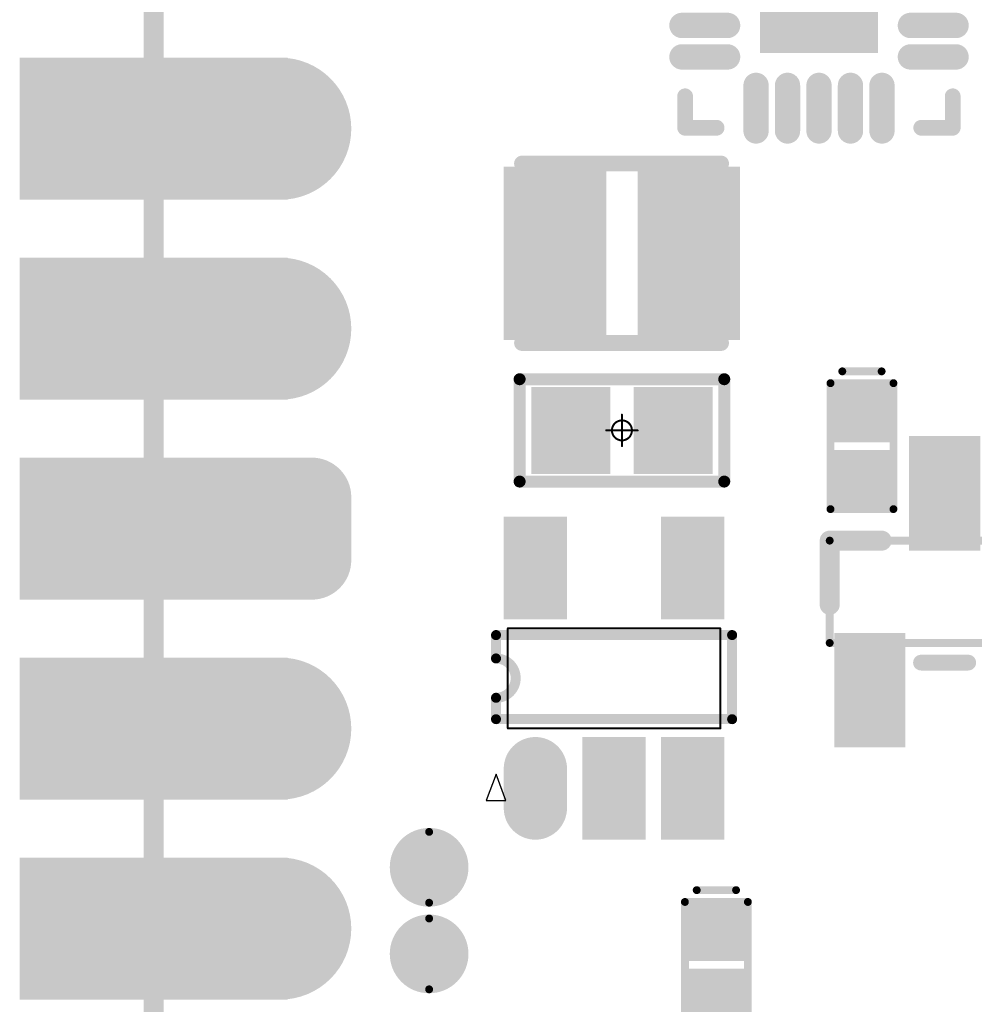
# Model space of a CAD drawing. Header units: millimetres. Extents: x 147.2 to 171.6, y 52.1 to 124.3.
# Tile 6 of 9: x 147.2 to 159.3, y 99 to 111.5. Entities that reach past the tile are written whole.
import ezdxf

# ---------------------------------------------------------------- set-up
doc = ezdxf.new("R2010")
doc.units = ezdxf.units.MM
for name, color, linetype in [('BottomLayer', 5, 'Continuous'), ('BottomOverlay', 54, 'Continuous'), ('BottomPaste', 16, 'Continuous'), ('BottomSolder', 6, 'Continuous'), ('KeepOutLayer', 6, 'Continuous'), ('Mechanical1', 6, 'Continuous'), ('Mechanical13', 56, 'Continuous'), ('Mechanical15', 56, 'Continuous'), ('Mechanical16', 56, 'Continuous'), ('MidLayer1', 16, 'Continuous'), ('MidLayer2', 76, 'Continuous'), ('MidLayer3', 90, 'Continuous'), ('MidLayer4', 156, 'Continuous'), ('MultiLayer', 9, 'Continuous'), ('PadHoleLayer', 156, 'Continuous'), ('TopLayer', 1, 'Continuous'), ('TopSolder', 216, 'Continuous')]:
    doc.layers.add(name, color=color, linetype=linetype)

# ---------------------------------------------------------------- blocks, each defined once
blk = doc.blocks.new('P_________1')
at = {"layer": 'BottomLayer'}
for points, const_width in [([(8.49, -1.27, 1), (9.29, -1.27, 1)], 0.8), ([(8.49, -3.81, 1), (9.29, -3.81, 1)], 0.8), ([(8.29, -5.95, 1), (8.69, -5.95, 1)], 0.4), ([(9.09, -5.95, 1), (9.49, -5.95, 1)], 0.4), ([(8.29, -6.75, 1), (8.69, -6.75, 1)], 0.4), ([(9.09, -6.75, 1), (9.49, -6.75, 1)], 0.4), ([(8.49, -8.89, 1), (9.29, -8.89, 1)], 0.8), ([(8.49, -11.43, 1), (9.29, -11.43, 1)], 0.8)]:
    blk.add_lwpolyline(points, format="xyb", close=True, dxfattribs=dict(at, const_width=const_width))
for points in [[(8.9, -2.07), (12.1, -2.07), (8.9, -0.47), (12.1, -0.47)], [(8.9, -4.61), (12.1, -4.61), (8.9, -3.01), (12.1, -3.01)], [(9.29, -7.15), (9.29, -5.55), (8.49, -7.15), (8.49, -5.55)], [(8.9, -7.15), (12.1, -7.15), (8.9, -5.55), (12.1, -5.55)], [(9.69, -6.75), (9.69, -5.95), (8.09, -6.75), (8.09, -5.95)], [(8.9, -9.69), (12.1, -9.69), (8.9, -8.09), (12.1, -8.09)], [(8.9, -12.23), (12.1, -12.23), (8.9, -10.63), (12.1, -10.63)]]:
    blk.add_solid(points, dxfattribs=at)
at = {"layer": 'BottomSolder'}
for points, const_width in [([(8.439, -1.27, 1), (9.341, -1.27, 1)], 0.902), ([(8.439, -3.81, 1), (9.341, -3.81, 1)], 0.902), ([(8.239, -5.95, 1), (8.741, -5.95, 1)], 0.502), ([(9.039, -5.95, 1), (9.541, -5.95, 1)], 0.502), ([(8.239, -6.75, 1), (8.741, -6.75, 1)], 0.502), ([(9.039, -6.75, 1), (9.541, -6.75, 1)], 0.502), ([(8.439, -8.89, 1), (9.341, -8.89, 1)], 0.902), ([(8.439, -11.43, 1), (9.341, -11.43, 1)], 0.902)]:
    blk.add_lwpolyline(points, format="xyb", close=True, dxfattribs=dict(at, const_width=const_width))
for points in [[(8.798, -2.172), (12.202, -2.172), (8.798, -0.368), (12.202, -0.368)], [(8.798, -4.712), (12.202, -4.712), (8.798, -2.908), (12.202, -2.908)], [(9.29, -7.252), (9.29, -5.448), (8.49, -7.252), (8.49, -5.448)], [(8.798, -7.252), (12.202, -7.252), (8.798, -5.448), (12.202, -5.448)], [(9.792, -6.75), (9.792, -5.95), (7.988, -6.75), (7.988, -5.95)], [(8.798, -9.792), (12.202, -9.792), (8.798, -7.988), (12.202, -7.988)], [(8.798, -12.332), (12.202, -12.332), (8.798, -10.528), (12.202, -10.528)]]:
    blk.add_solid(points, dxfattribs=at)
at = {"layer": 'Mechanical1', "const_width": 0.254}
blk.add_lwpolyline([(10.5, 24.5), (10.5, -24.5)], dxfattribs=at)
at = {"layer": 'MidLayer1'}
for points, const_width in [([(8.49, -1.27, 1), (9.29, -1.27, 1)], 0.8), ([(8.49, -3.81, 1), (9.29, -3.81, 1)], 0.8), ([(8.29, -5.95, 1), (8.69, -5.95, 1)], 0.4), ([(9.09, -5.95, 1), (9.49, -5.95, 1)], 0.4), ([(8.29, -6.75, 1), (8.69, -6.75, 1)], 0.4), ([(9.09, -6.75, 1), (9.49, -6.75, 1)], 0.4), ([(8.49, -8.89, 1), (9.29, -8.89, 1)], 0.8), ([(8.49, -11.43, 1), (9.29, -11.43, 1)], 0.8)]:
    blk.add_lwpolyline(points, format="xyb", close=True, dxfattribs=dict(at, const_width=const_width))
for points in [[(8.9, -2.07), (12.1, -2.07), (8.9, -0.47), (12.1, -0.47)], [(8.9, -4.61), (12.1, -4.61), (8.9, -3.01), (12.1, -3.01)], [(9.29, -7.15), (9.29, -5.55), (8.49, -7.15), (8.49, -5.55)], [(8.9, -7.15), (12.1, -7.15), (8.9, -5.55), (12.1, -5.55)], [(9.69, -6.75), (9.69, -5.95), (8.09, -6.75), (8.09, -5.95)], [(8.9, -9.69), (12.1, -9.69), (8.9, -8.09), (12.1, -8.09)], [(8.9, -12.23), (12.1, -12.23), (8.9, -10.63), (12.1, -10.63)]]:
    blk.add_solid(points, dxfattribs=at)
at = {"layer": 'MidLayer2'}
for points, const_width in [([(8.49, -1.27, 1), (9.29, -1.27, 1)], 0.8), ([(8.49, -3.81, 1), (9.29, -3.81, 1)], 0.8), ([(8.29, -5.95, 1), (8.69, -5.95, 1)], 0.4), ([(9.09, -5.95, 1), (9.49, -5.95, 1)], 0.4), ([(8.29, -6.75, 1), (8.69, -6.75, 1)], 0.4), ([(9.09, -6.75, 1), (9.49, -6.75, 1)], 0.4), ([(8.49, -8.89, 1), (9.29, -8.89, 1)], 0.8), ([(8.49, -11.43, 1), (9.29, -11.43, 1)], 0.8)]:
    blk.add_lwpolyline(points, format="xyb", close=True, dxfattribs=dict(at, const_width=const_width))
for points in [[(8.9, -2.07), (12.1, -2.07), (8.9, -0.47), (12.1, -0.47)], [(8.9, -4.61), (12.1, -4.61), (8.9, -3.01), (12.1, -3.01)], [(9.29, -7.15), (9.29, -5.55), (8.49, -7.15), (8.49, -5.55)], [(8.9, -7.15), (12.1, -7.15), (8.9, -5.55), (12.1, -5.55)], [(9.69, -6.75), (9.69, -5.95), (8.09, -6.75), (8.09, -5.95)], [(8.9, -9.69), (12.1, -9.69), (8.9, -8.09), (12.1, -8.09)], [(8.9, -12.23), (12.1, -12.23), (8.9, -10.63), (12.1, -10.63)]]:
    blk.add_solid(points, dxfattribs=at)
at = {"layer": 'MidLayer3'}
for points, const_width in [([(8.49, -1.27, 1), (9.29, -1.27, 1)], 0.8), ([(8.49, -3.81, 1), (9.29, -3.81, 1)], 0.8), ([(8.29, -5.95, 1), (8.69, -5.95, 1)], 0.4), ([(9.09, -5.95, 1), (9.49, -5.95, 1)], 0.4), ([(8.29, -6.75, 1), (8.69, -6.75, 1)], 0.4), ([(9.09, -6.75, 1), (9.49, -6.75, 1)], 0.4), ([(8.49, -8.89, 1), (9.29, -8.89, 1)], 0.8), ([(8.49, -11.43, 1), (9.29, -11.43, 1)], 0.8)]:
    blk.add_lwpolyline(points, format="xyb", close=True, dxfattribs=dict(at, const_width=const_width))
for points in [[(8.9, -2.07), (12.1, -2.07), (8.9, -0.47), (12.1, -0.47)], [(8.9, -4.61), (12.1, -4.61), (8.9, -3.01), (12.1, -3.01)], [(9.29, -7.15), (9.29, -5.55), (8.49, -7.15), (8.49, -5.55)], [(8.9, -7.15), (12.1, -7.15), (8.9, -5.55), (12.1, -5.55)], [(9.69, -6.75), (9.69, -5.95), (8.09, -6.75), (8.09, -5.95)], [(8.9, -9.69), (12.1, -9.69), (8.9, -8.09), (12.1, -8.09)], [(8.9, -12.23), (12.1, -12.23), (8.9, -10.63), (12.1, -10.63)]]:
    blk.add_solid(points, dxfattribs=at)
at = {"layer": 'MidLayer4'}
for points, const_width in [([(8.49, -1.27, 1), (9.29, -1.27, 1)], 0.8), ([(8.49, -3.81, 1), (9.29, -3.81, 1)], 0.8), ([(8.29, -5.95, 1), (8.69, -5.95, 1)], 0.4), ([(9.09, -5.95, 1), (9.49, -5.95, 1)], 0.4), ([(8.29, -6.75, 1), (8.69, -6.75, 1)], 0.4), ([(9.09, -6.75, 1), (9.49, -6.75, 1)], 0.4), ([(8.49, -8.89, 1), (9.29, -8.89, 1)], 0.8), ([(8.49, -11.43, 1), (9.29, -11.43, 1)], 0.8)]:
    blk.add_lwpolyline(points, format="xyb", close=True, dxfattribs=dict(at, const_width=const_width))
for points in [[(8.9, -2.07), (12.1, -2.07), (8.9, -0.47), (12.1, -0.47)], [(8.9, -4.61), (12.1, -4.61), (8.9, -3.01), (12.1, -3.01)], [(9.29, -7.15), (9.29, -5.55), (8.49, -7.15), (8.49, -5.55)], [(8.9, -7.15), (12.1, -7.15), (8.9, -5.55), (12.1, -5.55)], [(9.69, -6.75), (9.69, -5.95), (8.09, -6.75), (8.09, -5.95)], [(8.9, -9.69), (12.1, -9.69), (8.9, -8.09), (12.1, -8.09)], [(8.9, -12.23), (12.1, -12.23), (8.9, -10.63), (12.1, -10.63)]]:
    blk.add_solid(points, dxfattribs=at)
at = {"layer": 'MultiLayer'}
for points, const_width in [([(8.49, -1.27, 1), (9.29, -1.27, 1)], 0.8), ([(8.49, -3.81, 1), (9.29, -3.81, 1)], 0.8), ([(8.29, -5.95, 1), (8.69, -5.95, 1)], 0.4), ([(9.09, -5.95, 1), (9.49, -5.95, 1)], 0.4), ([(8.29, -6.75, 1), (8.69, -6.75, 1)], 0.4), ([(9.09, -6.75, 1), (9.49, -6.75, 1)], 0.4), ([(8.49, -8.89, 1), (9.29, -8.89, 1)], 0.8), ([(8.49, -11.43, 1), (9.29, -11.43, 1)], 0.8)]:
    blk.add_lwpolyline(points, format="xyb", close=True, dxfattribs=dict(at, const_width=const_width))
for points in [[(8.9, -2.07), (12.1, -2.07), (8.9, -0.47), (12.1, -0.47)], [(8.9, -4.61), (12.1, -4.61), (8.9, -3.01), (12.1, -3.01)], [(9.29, -7.15), (9.29, -5.55), (8.49, -7.15), (8.49, -5.55)], [(8.9, -7.15), (12.1, -7.15), (8.9, -5.55), (12.1, -5.55)], [(9.69, -6.75), (9.69, -5.95), (8.09, -6.75), (8.09, -5.95)], [(8.9, -9.69), (12.1, -9.69), (8.9, -8.09), (12.1, -8.09)], [(8.9, -12.23), (12.1, -12.23), (8.9, -10.63), (12.1, -10.63)]]:
    blk.add_solid(points, dxfattribs=at)
at = {"layer": 'PadHoleLayer', "const_width": 0.5}
for points in [[(8.64, -1.27, 1), (9.14, -1.27, 1)], [(10.25, -1.27, 1), (10.75, -1.27, 1)], [(8.64, -3.81, 1), (9.14, -3.81, 1)], [(10.25, -3.81, 1), (10.75, -3.81, 1)], [(8.64, -6.35, 1), (9.14, -6.35, 1)], [(10.25, -6.35, 1), (10.75, -6.35, 1)], [(8.64, -8.89, 1), (9.14, -8.89, 1)], [(10.25, -8.89, 1), (10.75, -8.89, 1)], [(8.64, -11.43, 1), (9.14, -11.43, 1)], [(10.25, -11.43, 1), (10.75, -11.43, 1)]]:
    blk.add_lwpolyline(points, format="xyb", close=True, dxfattribs=at)
at = {"layer": 'TopLayer'}
for points, const_width in [([(8.49, -1.27, 1), (9.29, -1.27, 1)], 0.8), ([(8.49, -3.81, 1), (9.29, -3.81, 1)], 0.8), ([(8.29, -5.95, 1), (8.69, -5.95, 1)], 0.4), ([(9.09, -5.95, 1), (9.49, -5.95, 1)], 0.4), ([(8.29, -6.75, 1), (8.69, -6.75, 1)], 0.4), ([(9.09, -6.75, 1), (9.49, -6.75, 1)], 0.4), ([(8.49, -8.89, 1), (9.29, -8.89, 1)], 0.8), ([(8.49, -11.43, 1), (9.29, -11.43, 1)], 0.8)]:
    blk.add_lwpolyline(points, format="xyb", close=True, dxfattribs=dict(at, const_width=const_width))
for points in [[(8.9, -2.07), (12.1, -2.07), (8.9, -0.47), (12.1, -0.47)], [(8.9, -4.61), (12.1, -4.61), (8.9, -3.01), (12.1, -3.01)], [(9.29, -7.15), (9.29, -5.55), (8.49, -7.15), (8.49, -5.55)], [(8.9, -7.15), (12.1, -7.15), (8.9, -5.55), (12.1, -5.55)], [(9.69, -6.75), (9.69, -5.95), (8.09, -6.75), (8.09, -5.95)], [(8.9, -9.69), (12.1, -9.69), (8.9, -8.09), (12.1, -8.09)], [(8.9, -12.23), (12.1, -12.23), (8.9, -10.63), (12.1, -10.63)]]:
    blk.add_solid(points, dxfattribs=at)
at = {"layer": 'TopSolder'}
for points, const_width in [([(8.439, -1.27, 1), (9.341, -1.27, 1)], 0.902), ([(8.439, -3.81, 1), (9.341, -3.81, 1)], 0.902), ([(8.239, -5.95, 1), (8.741, -5.95, 1)], 0.502), ([(9.039, -5.95, 1), (9.541, -5.95, 1)], 0.502), ([(8.239, -6.75, 1), (8.741, -6.75, 1)], 0.502), ([(9.039, -6.75, 1), (9.541, -6.75, 1)], 0.502), ([(8.439, -8.89, 1), (9.341, -8.89, 1)], 0.902), ([(8.439, -11.43, 1), (9.341, -11.43, 1)], 0.902)]:
    blk.add_lwpolyline(points, format="xyb", close=True, dxfattribs=dict(at, const_width=const_width))
for points in [[(8.798, -2.172), (12.202, -2.172), (8.798, -0.368), (12.202, -0.368)], [(8.798, -4.712), (12.202, -4.712), (8.798, -2.908), (12.202, -2.908)], [(9.29, -7.252), (9.29, -5.448), (8.49, -7.252), (8.49, -5.448)], [(8.798, -7.252), (12.202, -7.252), (8.798, -5.448), (12.202, -5.448)], [(9.792, -6.75), (9.792, -5.95), (7.988, -6.75), (7.988, -5.95)], [(8.798, -9.792), (12.202, -9.792), (8.798, -7.988), (12.202, -7.988)], [(8.798, -12.332), (12.202, -12.332), (8.798, -10.528), (12.202, -10.528)]]:
    blk.add_solid(points, dxfattribs=at)
blk = doc.blocks.new('ESD0402_B_20')
at = {"layer": 'BottomLayer'}
for points in [[(-0.7, 0.3), (-0.7, -0.3), (-0.15, 0.3), (-0.15, -0.3)], [(0.15, 0.3), (0.15, -0.3), (0.7, 0.3), (0.7, -0.3)]]:
    blk.add_solid(points, dxfattribs=at)
at = {"layer": 'BottomOverlay', "const_width": 0.1}
for points in [[(-0.8, 0.4), (-0.8, -0.4)], [(-0.8, 0.4), (0.8, 0.4)], [(0.8, 0.4), (0.8, -0.4)], [(0.95, 0.25), (0.95, -0.25)], [(-0.8, -0.4), (0.8, -0.4)]]:
    blk.add_lwpolyline(points, dxfattribs=at)
at = {"layer": 'BottomOverlay', "const_width": 0.05}
for points in [[(-0.825, 0.4, 1), (-0.775, 0.4, 1)], [(-0.825, 0.4, 1), (-0.775, 0.4, 1)], [(0.775, 0.4, 1), (0.825, 0.4, 1)], [(0.775, 0.4, 1), (0.825, 0.4, 1)], [(0.925, 0.25, 1), (0.975, 0.25, 1)], [(0.925, -0.25, 1), (0.975, -0.25, 1)], [(-0.825, -0.4, 1), (-0.775, -0.4, 1)], [(-0.825, -0.4, 1), (-0.775, -0.4, 1)], [(0.775, -0.4, 1), (0.825, -0.4, 1)], [(0.775, -0.4, 1), (0.825, -0.4, 1)]]:
    blk.add_lwpolyline(points, format="xyb", close=True, dxfattribs=at)
at = {"layer": 'BottomPaste'}
for points in [[(-0.7, 0.3), (-0.7, -0.3), (-0.15, 0.3), (-0.15, -0.3)], [(0.15, 0.3), (0.15, -0.3), (0.7, 0.3), (0.7, -0.3)]]:
    blk.add_solid(points, dxfattribs=at)
at = {"layer": 'BottomSolder'}
for points in [[(-0.802, 0.402), (-0.802, -0.402), (-0.048, 0.402), (-0.048, -0.402)], [(0.048, 0.402), (0.048, -0.402), (0.802, 0.402), (0.802, -0.402)]]:
    blk.add_solid(points, dxfattribs=at)
blk = doc.blocks.new('R0603_B_21')
at = {"layer": 'BottomLayer'}
for points in [[(-1.05, -0.45), (-0.25, -0.45), (-1.05, 0.45), (-0.25, 0.45)], [(0.25, -0.45), (1.05, -0.45), (0.25, 0.45), (1.05, 0.45)]]:
    blk.add_solid(points, dxfattribs=at)
at = {"layer": 'BottomOverlay', "const_width": 0.152}
for points in [[(-1.3, -0.65), (-1.3, 0.65)], [(-1.3, 0.65), (1.3, 0.65)], [(1.3, -0.65), (1.3, 0.65)], [(-1.3, -0.65), (1.3, -0.65)]]:
    blk.add_lwpolyline(points, dxfattribs=at)
at = {"layer": 'BottomOverlay', "const_width": 0.076}
for points in [[(-1.338, 0.65, 1), (-1.262, 0.65, 1)], [(-1.338, 0.65, 1), (-1.262, 0.65, 1)], [(1.262, 0.65, 1), (1.338, 0.65, 1)], [(1.262, 0.65, 1), (1.338, 0.65, 1)], [(-1.338, -0.65, 1), (-1.262, -0.65, 1)], [(-1.338, -0.65, 1), (-1.262, -0.65, 1)], [(1.262, -0.65, 1), (1.338, -0.65, 1)], [(1.262, -0.65, 1), (1.338, -0.65, 1)]]:
    blk.add_lwpolyline(points, format="xyb", close=True, dxfattribs=at)
at = {"layer": 'BottomPaste'}
for points in [[(-1.05, -0.45), (-0.25, -0.45), (-1.05, 0.45), (-0.25, 0.45)], [(0.25, -0.45), (1.05, -0.45), (0.25, 0.45), (1.05, 0.45)]]:
    blk.add_solid(points, dxfattribs=at)
at = {"layer": 'BottomSolder'}
for points in [[(-1.152, -0.552), (-0.148, -0.552), (-1.152, 0.552), (-0.148, 0.552)], [(0.148, -0.552), (1.152, -0.552), (0.148, 0.552), (1.152, 0.552)]]:
    blk.add_solid(points, dxfattribs=at)
at = {"layer": 'Mechanical15'}
for points, const_width in [([(0.127, 0, 1), (-0.127, 0, 1)], 0.0254), ([(-0.006, 0.2, 1), (0.006, 0.2, 1)], 0.0127), ([(-0.206, 0, 1), (-0.194, 0, 1)], 0.0127), ([(-0.133, 0, 1), (-0.121, 0, 1)], 0.0127), ([(0.121, 0, 1), (0.133, 0, 1)], 0.0127), ([(0.194, 0, 1), (0.206, 0, 1)], 0.0127), ([(-0.006, -0.2, 1), (0.006, -0.2, 1)], 0.0127)]:
    blk.add_lwpolyline(points, format="xyb", close=True, dxfattribs=dict(at, const_width=const_width))
at = {"layer": 'Mechanical15', "const_width": 0.0254}
for points in [[(0, -0.2), (0, 0.2)], [(-0.2, 0), (0.2, 0)]]:
    blk.add_lwpolyline(points, dxfattribs=at)
blk = doc.blocks.new('PL_2520_B_24')
at = {"layer": 'BottomLayer'}
for points in [[(-1.4, -1), (-0.3, -1), (-1.4, 1), (-0.3, 1)], [(0.3, -1), (1.4, -1), (0.3, 1), (1.4, 1)]]:
    blk.add_solid(points, dxfattribs=at)
at = {"layer": 'BottomOverlay', "const_width": 0.2}
for points in [[(-1.27, 1.14), (1.26, 1.14)], [(-1.27, -1.14), (1.26, -1.14)]]:
    blk.add_lwpolyline(points, dxfattribs=at)
at = {"layer": 'BottomOverlay', "const_width": 0.1}
for points in [[(-1.32, 1.14, 1), (-1.22, 1.14, 1)], [(1.21, 1.14, 1), (1.31, 1.14, 1)], [(-1.32, -1.14, 1), (-1.22, -1.14, 1)], [(1.21, -1.14, 1), (1.31, -1.14, 1)]]:
    blk.add_lwpolyline(points, format="xyb", close=True, dxfattribs=at)
at = {"layer": 'BottomPaste'}
for points in [[(-1.4, -1), (-0.3, -1), (-1.4, 1), (-0.3, 1)], [(0.3, -1), (1.4, -1), (0.3, 1), (1.4, 1)]]:
    blk.add_solid(points, dxfattribs=at)
at = {"layer": 'BottomSolder'}
for points in [[(-1.502, -1.102), (-0.198, -1.102), (-1.502, 1.102), (-0.198, 1.102)], [(0.198, -1.102), (1.502, -1.102), (0.198, 1.102), (1.502, 1.102)]]:
    blk.add_solid(points, dxfattribs=at)
blk = doc.blocks.new('SOT_23_B_27')
at = {"layer": 'BottomLayer'}
for points in [[(0.625, 1.3), (0.625, 0.6), (1.875, 1.3), (1.875, 0.6)], [(-1.875, 0.35), (-1.875, -0.35), (-0.625, 0.35), (-0.625, -0.35)], [(0.625, -0.6), (0.625, -1.3), (1.875, -0.6), (1.875, -1.3)]]:
    blk.add_solid(points, dxfattribs=at)
at = {"layer": 'BottomOverlay'}
for points, const_width in [([(-0.65, 0.8), (-0.65, 1.46)], 0.254), ([(-0.65, 0.8), (-0.65, 1.46)], 0.254), ([(-0.65, 0.8), (-0.65, 1.46)], 0.254), ([(0.165, 1.46), (-0.65, 1.46)], 0.254), ([(0.9, -0.3), (0.9, 0.3)], 0.2), ([(-0.65, -1.46), (-0.65, -0.8)], 0.254), ([(0.165, -1.46), (-0.65, -1.46)], 0.254)]:
    blk.add_lwpolyline(points, dxfattribs=dict(at, const_width=const_width))
for points, const_width in [([(-0.713, 1.46, 1), (-0.586, 1.46, 1)], 0.127), ([(-0.713, 1.46, 1), (-0.586, 1.46, 1)], 0.127), ([(-0.713, 1.46, 1), (-0.586, 1.46, 1)], 0.127), ([(-0.713, 1.46, 1), (-0.586, 1.46, 1)], 0.127), ([(0.102, 1.46, 1), (0.229, 1.46, 1)], 0.127), ([(-0.713, 0.8, 1), (-0.586, 0.8, 1)], 0.127), ([(-0.713, 0.8, 1), (-0.586, 0.8, 1)], 0.127), ([(-0.713, 0.8, 1), (-0.586, 0.8, 1)], 0.127), ([(0.85, 0.3, 1), (0.95, 0.3, 1)], 0.1), ([(0.85, -0.3, 1), (0.95, -0.3, 1)], 0.1), ([(-0.713, -0.8, 1), (-0.586, -0.8, 1)], 0.127), ([(-0.713, -1.46, 1), (-0.586, -1.46, 1)], 0.127), ([(-0.713, -1.46, 1), (-0.586, -1.46, 1)], 0.127), ([(0.102, -1.46, 1), (0.229, -1.46, 1)], 0.127)]:
    blk.add_lwpolyline(points, format="xyb", close=True, dxfattribs=dict(at, const_width=const_width))
at = {"layer": 'BottomPaste'}
for points in [[(0.625, 1.3), (0.625, 0.6), (1.875, 1.3), (1.875, 0.6)], [(-1.875, 0.35), (-1.875, -0.35), (-0.625, 0.35), (-0.625, -0.35)], [(0.625, -0.6), (0.625, -1.3), (1.875, -0.6), (1.875, -1.3)]]:
    blk.add_solid(points, dxfattribs=at)
at = {"layer": 'BottomSolder'}
for points in [[(0.523, 1.402), (0.523, 0.498), (1.977, 1.402), (1.977, 0.498)], [(-1.977, 0.452), (-1.977, -0.452), (-0.523, 0.452), (-0.523, -0.452)], [(0.523, -0.498), (0.523, -1.402), (1.977, -0.498), (1.977, -1.402)]]:
    blk.add_solid(points, dxfattribs=at)
at = {"layer": 'Mechanical13', "const_width": 0.1}
for points in [[(-0.65, -1.46), (-0.65, 1.46)], [(0.65, 1.46), (-0.65, 1.46)], [(0.65, 1.46), (-0.65, 1.46)], [(-0.65, -1.46), (-0.65, 1.46)], [(0.65, 1.46), (-0.65, 1.46)], [(-0.65, -1.46), (-0.65, 1.46)], [(0.65, -1.46), (0.65, 1.46)], [(0.65, -1.46), (0.65, 1.46)], [(0.65, -1.46), (0.65, 1.46)], [(0.65, -1.46), (-0.65, -1.46)], [(0.65, -1.46), (-0.65, -1.46)], [(0.65, -1.46), (-0.65, -1.46)]]:
    blk.add_lwpolyline(points, dxfattribs=at)
at = {"layer": 'Mechanical13', "const_width": 0.05}
for points in [[(-0.675, 1.46, 1), (-0.625, 1.46, 1)], [(-0.675, 1.46, 1), (-0.625, 1.46, 1)], [(-0.675, 1.46, 1), (-0.625, 1.46, 1)], [(-0.675, 1.46, 1), (-0.625, 1.46, 1)], [(-0.675, 1.46, 1), (-0.625, 1.46, 1)], [(-0.675, 1.46, 1), (-0.625, 1.46, 1)], [(0.625, 1.46, 1), (0.675, 1.46, 1)], [(0.625, 1.46, 1), (0.675, 1.46, 1)], [(0.625, 1.46, 1), (0.675, 1.46, 1)], [(0.625, 1.46, 1), (0.675, 1.46, 1)], [(0.625, 1.46, 1), (0.675, 1.46, 1)], [(0.625, 1.46, 1), (0.675, 1.46, 1)], [(-0.675, -1.46, 1), (-0.625, -1.46, 1)], [(-0.675, -1.46, 1), (-0.625, -1.46, 1)], [(-0.675, -1.46, 1), (-0.625, -1.46, 1)], [(-0.675, -1.46, 1), (-0.625, -1.46, 1)], [(-0.675, -1.46, 1), (-0.625, -1.46, 1)], [(-0.675, -1.46, 1), (-0.625, -1.46, 1)], [(0.625, -1.46, 1), (0.675, -1.46, 1)], [(0.625, -1.46, 1), (0.675, -1.46, 1)], [(0.625, -1.46, 1), (0.675, -1.46, 1)], [(0.625, -1.46, 1), (0.675, -1.46, 1)], [(0.625, -1.46, 1), (0.675, -1.46, 1)], [(0.625, -1.46, 1), (0.675, -1.46, 1)]]:
    blk.add_lwpolyline(points, format="xyb", close=True, dxfattribs=at)
blk = doc.blocks.new('TEST_B_33')
at = {"layer": 'BottomLayer', "const_width": 0.35}
blk.add_lwpolyline([(-0.175, 0, 1), (0.175, 0, 1)], format="xyb", close=True, dxfattribs=at)
at = {"layer": 'BottomOverlay'}
for points, const_width in [([(0.45, 0, 1), (-0.45, 0, 1)], 0.1), ([(-0.475, 0, 1), (-0.425, 0, 1)], 0.05), ([(0.425, 0, 1), (0.475, 0, 1)], 0.05)]:
    blk.add_lwpolyline(points, format="xyb", close=True, dxfattribs=dict(at, const_width=const_width))
at = {"layer": 'BottomPaste', "const_width": 0.35}
blk.add_lwpolyline([(-0.175, 0, 1), (0.175, 0, 1)], format="xyb", close=True, dxfattribs=at)
at = {"layer": 'BottomSolder', "const_width": 0.4}
blk.add_lwpolyline([(-0.2, 0, 1), (0.2, 0, 1)], format="xyb", close=True, dxfattribs=at)
blk = doc.blocks.new('TEST_B_34')
at = {"layer": 'BottomLayer', "const_width": 0.35}
blk.add_lwpolyline([(-0.175, 0, 1), (0.175, 0, 1)], format="xyb", close=True, dxfattribs=at)
at = {"layer": 'BottomOverlay'}
for points, const_width in [([(0.45, 0, 1), (-0.45, 0, 1)], 0.1), ([(-0.475, 0, 1), (-0.425, 0, 1)], 0.05), ([(0.425, 0, 1), (0.475, 0, 1)], 0.05)]:
    blk.add_lwpolyline(points, format="xyb", close=True, dxfattribs=dict(at, const_width=const_width))
at = {"layer": 'BottomPaste', "const_width": 0.35}
blk.add_lwpolyline([(-0.175, 0, 1), (0.175, 0, 1)], format="xyb", close=True, dxfattribs=at)
at = {"layer": 'BottomSolder', "const_width": 0.4}
blk.add_lwpolyline([(-0.2, 0, 1), (0.2, 0, 1)], format="xyb", close=True, dxfattribs=at)
blk = doc.blocks.new('QFN_20_3X3X04P_B_35')
at = {"layer": 'BottomLayer', "const_width": 0.22}
for points in [[(-0.8, 1.161), (-0.8, 1.741)], [(-0.4, 1.161), (-0.4, 1.741)], [(0, 1.161), (0, 1.741)], [(0.4, 1.161), (0.4, 1.741)], [(0.8, 1.161), (0.8, 1.741)], [(-1.161, 0.8), (-1.741, 0.8)], [(1.161, 0.8), (1.741, 0.8)], [(-1.161, 0.4), (-1.741, 0.4)], [(1.161, 0.4), (1.741, 0.4)], [(-1.161, 0), (-1.741, 0)], [(1.161, 0), (1.741, 0)], [(-1.161, -0.4), (-1.741, -0.4)], [(1.161, -0.4), (1.741, -0.4)], [(-1.161, -0.8), (-1.741, -0.8)], [(1.161, -0.8), (1.741, -0.8)], [(-0.8, -1.161), (-0.8, -1.741)], [(-0.4, -1.161), (-0.4, -1.741)], [(0, -1.161), (0, -1.741)], [(0.4, -1.161), (0.4, -1.741)], [(0.8, -1.161), (0.8, -1.741)]]:
    blk.add_lwpolyline(points, dxfattribs=at)
at = {"layer": 'BottomLayer', "const_width": 0.11}
for points in [[(-0.855, 1.741, 1), (-0.745, 1.741, 1)], [(-0.455, 1.741, 1), (-0.345, 1.741, 1)], [(-0.055, 1.741, 1), (0.055, 1.741, 1)], [(0.345, 1.741, 1), (0.455, 1.741, 1)], [(0.745, 1.741, 1), (0.855, 1.741, 1)], [(-0.855, 1.161, 1), (-0.745, 1.161, 1)], [(-0.455, 1.161, 1), (-0.345, 1.161, 1)], [(-0.055, 1.161, 1), (0.055, 1.161, 1)], [(0.345, 1.161, 1), (0.455, 1.161, 1)], [(0.745, 1.161, 1), (0.855, 1.161, 1)], [(-1.796, 0.8, 1), (-1.686, 0.8, 1)], [(-1.216, 0.8, 1), (-1.106, 0.8, 1)], [(1.106, 0.8, 1), (1.216, 0.8, 1)], [(1.686, 0.8, 1), (1.796, 0.8, 1)], [(-1.796, 0.4, 1), (-1.686, 0.4, 1)], [(-1.216, 0.4, 1), (-1.106, 0.4, 1)], [(1.106, 0.4, 1), (1.216, 0.4, 1)], [(1.686, 0.4, 1), (1.796, 0.4, 1)], [(-1.796, 0, 1), (-1.686, 0, 1)], [(-1.216, 0, 1), (-1.106, 0, 1)], [(1.106, 0, 1), (1.216, 0, 1)], [(1.686, 0, 1), (1.796, 0, 1)], [(-1.796, -0.4, 1), (-1.686, -0.4, 1)], [(-1.216, -0.4, 1), (-1.106, -0.4, 1)], [(1.106, -0.4, 1), (1.216, -0.4, 1)], [(1.686, -0.4, 1), (1.796, -0.4, 1)], [(-1.796, -0.8, 1), (-1.686, -0.8, 1)], [(-1.216, -0.8, 1), (-1.106, -0.8, 1)], [(1.106, -0.8, 1), (1.216, -0.8, 1)], [(1.686, -0.8, 1), (1.796, -0.8, 1)], [(-0.855, -1.161, 1), (-0.745, -1.161, 1)], [(-0.455, -1.161, 1), (-0.345, -1.161, 1)], [(-0.055, -1.161, 1), (0.055, -1.161, 1)], [(0.345, -1.161, 1), (0.455, -1.161, 1)], [(0.745, -1.161, 1), (0.855, -1.161, 1)], [(-0.855, -1.741, 1), (-0.745, -1.741, 1)], [(-0.455, -1.741, 1), (-0.345, -1.741, 1)], [(-0.055, -1.741, 1), (0.055, -1.741, 1)], [(0.345, -1.741, 1), (0.455, -1.741, 1)], [(0.745, -1.741, 1), (0.855, -1.741, 1)]]:
    blk.add_lwpolyline(points, format="xyb", close=True, dxfattribs=at)
at = {"layer": 'BottomLayer'}
blk.add_solid([(0.7, 0.7), (-0.7, 0.7), (0.7, -0.7), (-0.7, -0.7)], dxfattribs=at)
at = {"layer": 'BottomOverlay', "const_width": 0.2}
for points in [[(-1.701, 1.7), (-1.301, 1.7)], [(-1.701, 1.3), (-1.701, 1.7)], [(1.299, 1.7), (1.699, 1.7)], [(1.699, 1.3), (1.699, 1.7)], [(-1.701, -1.7), (-1.701, -1.3)], [(1.699, -1.7), (1.699, -1.3)], [(-1.701, -1.7), (-1.301, -1.7)], [(1.299, -1.7), (1.699, -1.7)]]:
    blk.add_lwpolyline(points, dxfattribs=at)
at = {"layer": 'BottomOverlay'}
for points, const_width in [([(-1.751, 1.7, 1), (-1.651, 1.7, 1)], 0.1), ([(-1.751, 1.7, 1), (-1.651, 1.7, 1)], 0.1), ([(-1.351, 1.7, 1), (-1.251, 1.7, 1)], 0.1), ([(1.249, 1.7, 1), (1.349, 1.7, 1)], 0.1), ([(1.649, 1.7, 1), (1.749, 1.7, 1)], 0.1), ([(1.649, 1.7, 1), (1.749, 1.7, 1)], 0.1), ([(-1.95, 1.5, 1), (-2.153, 1.5, 1)], 0.203), ([(-2.204, 1.5, 1), (-2.102, 1.5, 1)], 0.102), ([(-2, 1.5, 1), (-1.899, 1.5, 1)], 0.102), ([(-1.751, 1.3, 1), (-1.651, 1.3, 1)], 0.1), ([(1.649, 1.3, 1), (1.749, 1.3, 1)], 0.1), ([(-1.751, -1.3, 1), (-1.651, -1.3, 1)], 0.1), ([(1.649, -1.3, 1), (1.749, -1.3, 1)], 0.1), ([(-1.751, -1.7, 1), (-1.651, -1.7, 1)], 0.1), ([(-1.751, -1.7, 1), (-1.651, -1.7, 1)], 0.1), ([(-1.351, -1.7, 1), (-1.251, -1.7, 1)], 0.1), ([(1.249, -1.7, 1), (1.349, -1.7, 1)], 0.1), ([(1.649, -1.7, 1), (1.749, -1.7, 1)], 0.1), ([(1.649, -1.7, 1), (1.749, -1.7, 1)], 0.1)]:
    blk.add_lwpolyline(points, format="xyb", close=True, dxfattribs=dict(at, const_width=const_width))
at = {"layer": 'BottomPaste', "const_width": 0.22}
for points in [[(-0.8, 1.161), (-0.8, 1.741)], [(-0.4, 1.161), (-0.4, 1.741)], [(0, 1.161), (0, 1.741)], [(0.4, 1.161), (0.4, 1.741)], [(0.8, 1.161), (0.8, 1.741)], [(-1.161, 0.8), (-1.741, 0.8)], [(1.161, 0.8), (1.741, 0.8)], [(-1.161, 0.4), (-1.741, 0.4)], [(1.161, 0.4), (1.741, 0.4)], [(-1.161, 0), (-1.741, 0)], [(1.161, 0), (1.741, 0)], [(-1.161, -0.4), (-1.741, -0.4)], [(1.161, -0.4), (1.741, -0.4)], [(-1.161, -0.8), (-1.741, -0.8)], [(1.161, -0.8), (1.741, -0.8)], [(-0.8, -1.161), (-0.8, -1.741)], [(-0.4, -1.161), (-0.4, -1.741)], [(0, -1.161), (0, -1.741)], [(0.4, -1.161), (0.4, -1.741)], [(0.8, -1.161), (0.8, -1.741)]]:
    blk.add_lwpolyline(points, dxfattribs=at)
at = {"layer": 'BottomPaste', "const_width": 0.11}
for points in [[(-0.855, 1.741, 1), (-0.745, 1.741, 1)], [(-0.455, 1.741, 1), (-0.345, 1.741, 1)], [(-0.055, 1.741, 1), (0.055, 1.741, 1)], [(0.345, 1.741, 1), (0.455, 1.741, 1)], [(0.745, 1.741, 1), (0.855, 1.741, 1)], [(-0.855, 1.161, 1), (-0.745, 1.161, 1)], [(-0.455, 1.161, 1), (-0.345, 1.161, 1)], [(-0.055, 1.161, 1), (0.055, 1.161, 1)], [(0.345, 1.161, 1), (0.455, 1.161, 1)], [(0.745, 1.161, 1), (0.855, 1.161, 1)], [(-1.796, 0.8, 1), (-1.686, 0.8, 1)], [(-1.216, 0.8, 1), (-1.106, 0.8, 1)], [(1.106, 0.8, 1), (1.216, 0.8, 1)], [(1.686, 0.8, 1), (1.796, 0.8, 1)], [(-1.796, 0.4, 1), (-1.686, 0.4, 1)], [(-1.216, 0.4, 1), (-1.106, 0.4, 1)], [(1.106, 0.4, 1), (1.216, 0.4, 1)], [(1.686, 0.4, 1), (1.796, 0.4, 1)], [(-1.796, 0, 1), (-1.686, 0, 1)], [(-1.216, 0, 1), (-1.106, 0, 1)], [(1.106, 0, 1), (1.216, 0, 1)], [(1.686, 0, 1), (1.796, 0, 1)], [(-1.796, -0.4, 1), (-1.686, -0.4, 1)], [(-1.216, -0.4, 1), (-1.106, -0.4, 1)], [(1.106, -0.4, 1), (1.216, -0.4, 1)], [(1.686, -0.4, 1), (1.796, -0.4, 1)], [(-1.796, -0.8, 1), (-1.686, -0.8, 1)], [(-1.216, -0.8, 1), (-1.106, -0.8, 1)], [(1.106, -0.8, 1), (1.216, -0.8, 1)], [(1.686, -0.8, 1), (1.796, -0.8, 1)], [(-0.855, -1.161, 1), (-0.745, -1.161, 1)], [(-0.455, -1.161, 1), (-0.345, -1.161, 1)], [(-0.055, -1.161, 1), (0.055, -1.161, 1)], [(0.345, -1.161, 1), (0.455, -1.161, 1)], [(0.745, -1.161, 1), (0.855, -1.161, 1)], [(-0.855, -1.741, 1), (-0.745, -1.741, 1)], [(-0.455, -1.741, 1), (-0.345, -1.741, 1)], [(-0.055, -1.741, 1), (0.055, -1.741, 1)], [(0.345, -1.741, 1), (0.455, -1.741, 1)], [(0.745, -1.741, 1), (0.855, -1.741, 1)]]:
    blk.add_lwpolyline(points, format="xyb", close=True, dxfattribs=at)
at = {"layer": 'BottomPaste'}
blk.add_solid([(0.7, 0.7), (-0.7, 0.7), (0.7, -0.7), (-0.7, -0.7)], dxfattribs=at)
at = {"layer": 'BottomSolder', "const_width": 0.322}
for points in [[(-0.8, 1.161), (-0.8, 1.741)], [(-0.4, 1.161), (-0.4, 1.741)], [(0, 1.161), (0, 1.741)], [(0.4, 1.161), (0.4, 1.741)], [(0.8, 1.161), (0.8, 1.741)], [(-1.161, 0.8), (-1.741, 0.8)], [(1.161, 0.8), (1.741, 0.8)], [(-1.161, 0.4), (-1.741, 0.4)], [(1.161, 0.4), (1.741, 0.4)], [(-1.161, 0), (-1.741, 0)], [(1.161, 0), (1.741, 0)], [(-1.161, -0.4), (-1.741, -0.4)], [(1.161, -0.4), (1.741, -0.4)], [(-1.161, -0.8), (-1.741, -0.8)], [(1.161, -0.8), (1.741, -0.8)], [(-0.8, -1.161), (-0.8, -1.741)], [(-0.4, -1.161), (-0.4, -1.741)], [(0, -1.161), (0, -1.741)], [(0.4, -1.161), (0.4, -1.741)], [(0.8, -1.161), (0.8, -1.741)]]:
    blk.add_lwpolyline(points, dxfattribs=at)
at = {"layer": 'BottomSolder', "const_width": 0.161}
for points in [[(-0.88, 1.741, 1), (-0.72, 1.741, 1)], [(-0.48, 1.741, 1), (-0.32, 1.741, 1)], [(-0.08, 1.741, 1), (0.08, 1.741, 1)], [(0.32, 1.741, 1), (0.48, 1.741, 1)], [(0.72, 1.741, 1), (0.88, 1.741, 1)], [(-0.88, 1.161, 1), (-0.72, 1.161, 1)], [(-0.48, 1.161, 1), (-0.32, 1.161, 1)], [(-0.08, 1.161, 1), (0.08, 1.161, 1)], [(0.32, 1.161, 1), (0.48, 1.161, 1)], [(0.72, 1.161, 1), (0.88, 1.161, 1)], [(-1.822, 0.8, 1), (-1.661, 0.8, 1)], [(-1.242, 0.8, 1), (-1.081, 0.8, 1)], [(1.081, 0.8, 1), (1.242, 0.8, 1)], [(1.661, 0.8, 1), (1.822, 0.8, 1)], [(-1.822, 0.4, 1), (-1.661, 0.4, 1)], [(-1.242, 0.4, 1), (-1.081, 0.4, 1)], [(1.081, 0.4, 1), (1.242, 0.4, 1)], [(1.661, 0.4, 1), (1.822, 0.4, 1)], [(-1.822, 0, 1), (-1.661, 0, 1)], [(-1.242, 0, 1), (-1.081, 0, 1)], [(1.081, 0, 1), (1.242, 0, 1)], [(1.661, 0, 1), (1.822, 0, 1)], [(-1.822, -0.4, 1), (-1.661, -0.4, 1)], [(-1.242, -0.4, 1), (-1.081, -0.4, 1)], [(1.081, -0.4, 1), (1.242, -0.4, 1)], [(1.661, -0.4, 1), (1.822, -0.4, 1)], [(-1.822, -0.8, 1), (-1.661, -0.8, 1)], [(-1.242, -0.8, 1), (-1.081, -0.8, 1)], [(1.081, -0.8, 1), (1.242, -0.8, 1)], [(1.661, -0.8, 1), (1.822, -0.8, 1)], [(-0.88, -1.161, 1), (-0.72, -1.161, 1)], [(-0.48, -1.161, 1), (-0.32, -1.161, 1)], [(-0.08, -1.161, 1), (0.08, -1.161, 1)], [(0.32, -1.161, 1), (0.48, -1.161, 1)], [(0.72, -1.161, 1), (0.88, -1.161, 1)], [(-0.88, -1.741, 1), (-0.72, -1.741, 1)], [(-0.48, -1.741, 1), (-0.32, -1.741, 1)], [(-0.08, -1.741, 1), (0.08, -1.741, 1)], [(0.32, -1.741, 1), (0.48, -1.741, 1)], [(0.72, -1.741, 1), (0.88, -1.741, 1)]]:
    blk.add_lwpolyline(points, format="xyb", close=True, dxfattribs=at)
at = {"layer": 'BottomSolder'}
blk.add_solid([(0.751, 0.751), (-0.751, 0.751), (0.751, -0.751), (-0.751, -0.751)], dxfattribs=at)
blk = doc.blocks.new('SOT_23_5_B_37')
at = {"layer": 'BottomLayer', "const_width": 0.6}
blk.add_lwpolyline([(-1.147, 1), (-1.647, 1)], dxfattribs=at)
at = {"layer": 'BottomLayer', "const_width": 0.3}
for points in [[(-1.797, 1, 1), (-1.497, 1, 1)], [(-1.297, 1, 1), (-0.997, 1, 1)]]:
    blk.add_lwpolyline(points, format="xyb", close=True, dxfattribs=at)
at = {"layer": 'BottomLayer'}
for points in [[(0.853, 1.3), (0.853, 0.7), (1.953, 1.3), (1.953, 0.7)], [(-1.947, 0.3), (-1.947, -0.3), (-0.847, 0.3), (-0.847, -0.3)], [(-1.947, -0.7), (-1.947, -1.3), (-0.847, -0.7), (-0.847, -1.3)], [(0.853, -0.7), (0.853, -1.3), (1.953, -0.7), (1.953, -1.3)]]:
    blk.add_solid(points, dxfattribs=at)
at = {"layer": 'BottomOverlay'}
for p, q in [((-1.216, 1.5), (-1.55, 1.625)), ((-1.55, 1.625), (-1.55, 1.375)), ((-1.55, 1.375), (-1.216, 1.5))]:
    blk.add_line(p, q, dxfattribs=at)
at = {"layer": 'BottomOverlay', "const_width": 0.127}
for points in [[(-0.518, 1.5), (-0.518, -1.5)], [(-0.518, 1.5), (-0.247, 1.5)], [(0.253, 1.5), (0.55, 1.5)], [(0.55, 1.5), (0.55, -1.5)], [(-0.518, -1.5), (0.55, -1.5)]]:
    blk.add_lwpolyline(points, dxfattribs=at)
at = {"layer": 'BottomOverlay', "const_width": 0.0635}
for points in [[(-0.55, 1.5, 1), (-0.487, 1.5, 1)], [(-0.55, 1.5, 1), (-0.487, 1.5, 1)], [(-0.279, 1.5, 1), (-0.215, 1.5, 1)], [(-0.279, 1.5, 1), (-0.215, 1.5, 1)], [(0.221, 1.5, 1), (0.285, 1.5, 1)], [(0.221, 1.5, 1), (0.285, 1.5, 1)], [(0.518, 1.5, 1), (0.582, 1.5, 1)], [(0.518, 1.5, 1), (0.582, 1.5, 1)], [(-0.55, -1.5, 1), (-0.487, -1.5, 1)], [(-0.55, -1.5, 1), (-0.487, -1.5, 1)], [(0.518, -1.5, 1), (0.582, -1.5, 1)], [(0.518, -1.5, 1), (0.582, -1.5, 1)]]:
    blk.add_lwpolyline(points, format="xyb", close=True, dxfattribs=at)
at = {"layer": 'BottomOverlay', "const_width": 0.127}
blk.add_lwpolyline([(0.253, 1.5, -1), (-0.247, 1.5)], format="xyb", dxfattribs=at)
at = {"layer": 'BottomPaste', "const_width": 0.6}
blk.add_lwpolyline([(-1.147, 1), (-1.647, 1)], dxfattribs=at)
at = {"layer": 'BottomPaste', "const_width": 0.3}
for points in [[(-1.797, 1, 1), (-1.497, 1, 1)], [(-1.297, 1, 1), (-0.997, 1, 1)]]:
    blk.add_lwpolyline(points, format="xyb", close=True, dxfattribs=at)
at = {"layer": 'BottomPaste'}
for points in [[(0.853, 1.3), (0.853, 0.7), (1.953, 1.3), (1.953, 0.7)], [(-1.947, 0.3), (-1.947, -0.3), (-0.847, 0.3), (-0.847, -0.3)], [(-1.947, -0.7), (-1.947, -1.3), (-0.847, -0.7), (-0.847, -1.3)], [(0.853, -0.7), (0.853, -1.3), (1.953, -0.7), (1.953, -1.3)]]:
    blk.add_solid(points, dxfattribs=at)
at = {"layer": 'BottomSolder', "const_width": 0.803}
blk.add_lwpolyline([(-1.147, 1), (-1.647, 1)], dxfattribs=at)
at = {"layer": 'BottomSolder', "const_width": 0.402}
for points in [[(-1.848, 1, 1), (-1.446, 1, 1)], [(-1.348, 1, 1), (-0.946, 1, 1)]]:
    blk.add_lwpolyline(points, format="xyb", close=True, dxfattribs=at)
at = {"layer": 'BottomSolder'}
for points in [[(0.751, 1.402), (0.751, 0.598), (2.055, 1.402), (2.055, 0.598)], [(-2.049, 0.402), (-2.049, -0.402), (-0.745, 0.402), (-0.745, -0.402)], [(-2.049, -0.598), (-2.049, -1.402), (-0.745, -0.598), (-0.745, -1.402)], [(0.751, -0.598), (0.751, -1.402), (2.055, -0.598), (2.055, -1.402)]]:
    blk.add_solid(points, dxfattribs=at)
at = {"layer": 'Mechanical16'}
for points, const_width in [([(-0.518, 1.5), (-0.247, 1.5)], 0.127), ([(-0.518, 1.5), (-0.518, -1.5)], 0.127), ([(0.253, 1.5), (0.55, 1.5)], 0.127), ([(0.55, 1.5), (0.55, -1.5)], 0.127), ([(-0.635, 1.35), (-0.635, -1.35)], 0.0254), ([(-0.635, 1.35), (0.635, 1.35)], 0.0254), ([(0.635, 1.35), (0.635, -1.35)], 0.0254), ([(-0.635, -1.35), (0.635, -1.35)], 0.0254), ([(-0.518, -1.5), (0.55, -1.5)], 0.127)]:
    blk.add_lwpolyline(points, dxfattribs=dict(at, const_width=const_width))
for points, const_width in [([(-0.55, 1.5, 1), (-0.487, 1.5, 1)], 0.0635), ([(-0.55, 1.5, 1), (-0.487, 1.5, 1)], 0.0635), ([(-0.279, 1.5, 1), (-0.215, 1.5, 1)], 0.0635), ([(-0.279, 1.5, 1), (-0.215, 1.5, 1)], 0.0635), ([(0.221, 1.5, 1), (0.285, 1.5, 1)], 0.0635), ([(0.221, 1.5, 1), (0.285, 1.5, 1)], 0.0635), ([(0.518, 1.5, 1), (0.582, 1.5, 1)], 0.0635), ([(0.518, 1.5, 1), (0.582, 1.5, 1)], 0.0635), ([(-0.641, 1.35, 1), (-0.629, 1.35, 1)], 0.0127), ([(-0.641, 1.35, 1), (-0.629, 1.35, 1)], 0.0127), ([(0.629, 1.35, 1), (0.641, 1.35, 1)], 0.0127), ([(0.629, 1.35, 1), (0.641, 1.35, 1)], 0.0127), ([(-0.641, -1.35, 1), (-0.629, -1.35, 1)], 0.0127), ([(-0.641, -1.35, 1), (-0.629, -1.35, 1)], 0.0127), ([(0.629, -1.35, 1), (0.641, -1.35, 1)], 0.0127), ([(0.629, -1.35, 1), (0.641, -1.35, 1)], 0.0127), ([(-0.55, -1.5, 1), (-0.487, -1.5, 1)], 0.0635), ([(-0.55, -1.5, 1), (-0.487, -1.5, 1)], 0.0635), ([(0.518, -1.5, 1), (0.582, -1.5, 1)], 0.0635), ([(0.518, -1.5, 1), (0.582, -1.5, 1)], 0.0635)]:
    blk.add_lwpolyline(points, format="xyb", close=True, dxfattribs=dict(at, const_width=const_width))
at = {"layer": 'Mechanical16', "const_width": 0.127}
blk.add_lwpolyline([(0.253, 1.5, -1), (-0.247, 1.5)], format="xyb", dxfattribs=at)
blk = doc.blocks.new('ESD0402_B_51')
at = {"layer": 'BottomLayer'}
for points in [[(-0.7, 0.3), (-0.7, -0.3), (-0.15, 0.3), (-0.15, -0.3)], [(0.15, 0.3), (0.15, -0.3), (0.7, 0.3), (0.7, -0.3)]]:
    blk.add_solid(points, dxfattribs=at)
at = {"layer": 'BottomOverlay', "const_width": 0.1}
for points in [[(0.8, 0.4), (-0.8, 0.4)], [(-0.8, -0.4), (-0.8, 0.4)], [(0.8, -0.4), (0.8, 0.4)], [(0.95, -0.25), (0.95, 0.25)], [(0.8, -0.4), (-0.8, -0.4)]]:
    blk.add_lwpolyline(points, dxfattribs=at)
at = {"layer": 'BottomOverlay', "const_width": 0.05}
for points in [[(-0.825, 0.4, 1), (-0.775, 0.4, 1)], [(-0.825, 0.4, 1), (-0.775, 0.4, 1)], [(0.775, 0.4, 1), (0.825, 0.4, 1)], [(0.775, 0.4, 1), (0.825, 0.4, 1)], [(0.925, 0.25, 1), (0.975, 0.25, 1)], [(0.925, -0.25, 1), (0.975, -0.25, 1)], [(-0.825, -0.4, 1), (-0.775, -0.4, 1)], [(-0.825, -0.4, 1), (-0.775, -0.4, 1)], [(0.775, -0.4, 1), (0.825, -0.4, 1)], [(0.775, -0.4, 1), (0.825, -0.4, 1)]]:
    blk.add_lwpolyline(points, format="xyb", close=True, dxfattribs=at)
at = {"layer": 'BottomPaste'}
for points in [[(-0.7, 0.3), (-0.7, -0.3), (-0.15, 0.3), (-0.15, -0.3)], [(0.15, 0.3), (0.15, -0.3), (0.7, 0.3), (0.7, -0.3)]]:
    blk.add_solid(points, dxfattribs=at)
at = {"layer": 'BottomSolder'}
for points in [[(-0.802, 0.402), (-0.802, -0.402), (-0.048, 0.402), (-0.048, -0.402)], [(0.048, 0.402), (0.048, -0.402), (0.802, 0.402), (0.802, -0.402)]]:
    blk.add_solid(points, dxfattribs=at)

msp = doc.modelspace()

# ---------------------------------------------------------------- linework, layer by layer
at = {"layer": 'KeepOutLayer', "const_width": 0.254}
msp.add_lwpolyline([(148.885, 74.202), (148.885, 123.202)], dxfattribs=at)

# ---------------------------------------------------------------- block references
for name, p, rotation in [('P_________1', (159.384, 98.704), 180), ('ESD0402_B_51', (157.885, 106.102), 90), ('SOT_23_B_27', (158.935, 104.252), 270), ('SOT_23_5_B_37', (154.735, 103.152), 89.99999999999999), ('TEST_B_33', (152.385, 100.752), 270), ('ESD0402_B_20', (156.035, 99.512), 89.99999999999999), ('TEST_B_34', (152.385, 99.652), 270)]:
    msp.add_blockref(name, p, dxfattribs=dict(rotation=rotation))
for name, p in [('QFN_20_3X3X04P_B_35', (157.339, 111.846)), ('PL_2520_B_24', (154.835, 108.552)), ('R0603_B_21', (154.835, 106.302))]:
    msp.add_blockref(name, p)

doc.saveas('drawing.dxf')
